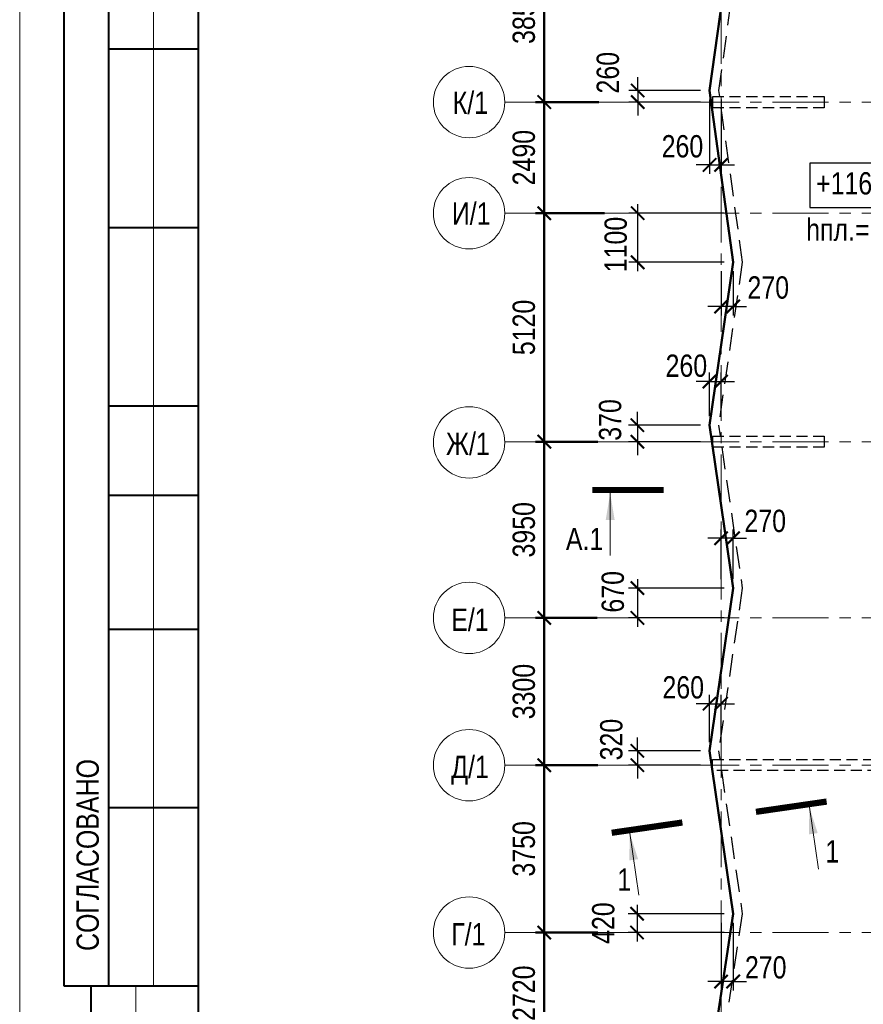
# Model space of a CAD drawing. Header units: inches. Extents: x -7168381 to -7082011, y 5937392 to 6001282.
# Tile 2 of 9: x -7168381 to -7149480, y 5954989 to 5977054. Entities that reach past the tile are written whole.
import ezdxf
from ezdxf.enums import TextEntityAlignment as Align

# ---------------------------------------------------------------- set-up
doc = ezdxf.new("R2010")
doc.units = ezdxf.units.IN
doc.header["$LTSCALE"] = 1000
doc.header["$MEASUREMENT"] = 0
doc.linetypes.add('CENTER', pattern=[2, 1.25, -0.25, 0.25, -0.25])
doc.linetypes.add('HIDDEN', pattern=[0.375, 0.25, -0.125])
for name, color, linetype, lineweight in [('СК-041-С-СТЕНЫ НЕВИДИМЫЕ', 12, 'HIDDEN', 30), ('СК-050-П(литы перекрытия)', 12, 'Continuous', 50), ('СК-052-П-БАЛКИ', 1, 'HIDDEN', 30), ('СК-100-О(си)', 2, 'CENTER', 15), ('СК-110-О-РАЗМЕРЫ', 7, 'Continuous', 15), ('СК-200-Р(амка)', 7, 'Continuous', 40), ('СК-210-Р-РАМКА ЛИНИИ ТОНКИЕ', 7, 'Continuous', 15), ('СК-300-Р(азмеры)_ПЛИТЫ', 7, 'Continuous', 20), ('СК-400-Т(екст)', 7, 'Continuous', 20), ('СК-440-Т-СТЕНЫ', 7, 'Continuous', 20), ('СК-500-С(ечения)', 5, 'Continuous', 40)]:
    doc.layers.add(name, color=color, linetype=linetype, lineweight=lineweight)
doc.styles.add('ARIAL_annotative', font='arial.ttf', dxfattribs={"width": 0.8, "height": 2.5})
doc.styles.add('RUSS', font='arial.ttf', dxfattribs={"width": 0.8})
doc.dimstyles.new('100-200', dxfattribs={"dimscale": 0, "dimtxt": 500, "dimasz": 300, "dimexe": 200, "dimexo": 200, "dimgap": 200, "dimtad": 1, "dimdec": 0, "dimzin": 0, "dimdsep": 46, "dimtxsty": 'RUSS', "dimblk": 'ARCHTICK', "dimcen": 0.096, "dimdle": 200, "dimclrd": 7, "dimclre": 7, "dimclrt": 256, "dimadec": 0, "dimazin": 0, "dimtfac": 1, "dimtdec": 0, "dimtmove": 2, "dimatfit": 3, "dimldrblk": 'OBLIQUE', "dimfxl": 1, "dimtolj": 1, "dimtzin": 0, "dimarcsym": 0})

# ---------------------------------------------------------------- blocks, each defined once
blk = doc.blocks.new('_ArchTick')
at = {"color": 0, "linetype": 'ByBlock', "const_width": 0.15}
blk.add_lwpolyline([(-0.5, -0.5), (0.5, 0.5)], dxfattribs=at)
blk = doc.blocks.new('*D125')
at = {"layer": 'Defpoints', "color": 0, "transparency": 16777216}
for p in [(-24082, 13660), (-22684, 13660), (-23642, 9910)]:
    blk.add_point(p, dxfattribs=at)
at = {"layer": 'СК-110-О-РАЗМЕРЫ', "color": 7, "lineweight": -2, "transparency": 16777216}
for p, q in [((-24082, 9710), (-24082, 13860)), ((-22884, 13660), (-24282, 13660)), ((-23842, 9910), (-24282, 9910))]:
    blk.add_line(p, q, dxfattribs=at)
at = {"layer": 'СК-110-О-РАЗМЕРЫ', "color": 7, "lineweight": -2, "transparency": 16777216, "xscale": 300, "yscale": 300, "zscale": 300}
for p, rotation in [((-24082, 13660), 90), ((-24082, 9910), 270)]:
    blk.add_blockref('_ArchTick', p, dxfattribs=dict(at, rotation=rotation))
at = {"layer": 'СК-110-О-РАЗМЕРЫ', "transparency": 16777216, "insert": (-24538, 11785), "char_height": 500, "attachment_point": 5, "rotation": 90, "style": 'RUSS'}
blk.add_mtext('\\A1;3750', dxfattribs=at)
blk = doc.blocks.new('_Oblique')
at = {"color": 0, "linetype": 'ByBlock', "lineweight": -2}
blk.add_line((-0.5, -0.5), (0.5, 0.5), dxfattribs=at)
blk = doc.blocks.new('*D126')
at = {"layer": 'Defpoints', "color": 0, "transparency": 16777216}
for p in [(-24082, 16960), (-22696, 16960), (-23640, 13660)]:
    blk.add_point(p, dxfattribs=at)
at = {"layer": 'СК-110-О-РАЗМЕРЫ', "color": 7, "lineweight": -2, "transparency": 16777216}
for p, q in [((-24082, 13460), (-24082, 17160)), ((-22896, 16960), (-24282, 16960)), ((-23840, 13660), (-24282, 13660))]:
    blk.add_line(p, q, dxfattribs=at)
at = {"layer": 'СК-110-О-РАЗМЕРЫ', "color": 7, "lineweight": -2, "transparency": 16777216, "xscale": 300, "yscale": 300, "zscale": 300}
for p, rotation in [((-24082, 16960), 90), ((-24082, 13660), 270)]:
    blk.add_blockref('_ArchTick', p, dxfattribs=dict(at, rotation=rotation))
at = {"layer": 'СК-110-О-РАЗМЕРЫ', "transparency": 16777216, "insert": (-24538, 15310), "char_height": 500, "attachment_point": 5, "rotation": 90, "style": 'RUSS'}
blk.add_mtext('\\A1;3300', dxfattribs=at)
blk = doc.blocks.new('*D127')
at = {"layer": 'Defpoints', "color": 0, "transparency": 16777216}
for p in [(-24082, 20910), (-22685, 20910), (-23650, 16960)]:
    blk.add_point(p, dxfattribs=at)
at = {"layer": 'СК-110-О-РАЗМЕРЫ', "color": 7, "lineweight": -2, "transparency": 16777216}
for p, q in [((-24082, 16760), (-24082, 21110)), ((-22885, 20910), (-24282, 20910)), ((-23850, 16960), (-24282, 16960))]:
    blk.add_line(p, q, dxfattribs=at)
at = {"layer": 'СК-110-О-РАЗМЕРЫ', "color": 7, "lineweight": -2, "transparency": 16777216, "xscale": 300, "yscale": 300, "zscale": 300}
for p, rotation in [((-24082, 20910), 90), ((-24082, 16960), 270)]:
    blk.add_blockref('_ArchTick', p, dxfattribs=dict(at, rotation=rotation))
at = {"layer": 'СК-110-О-РАЗМЕРЫ', "transparency": 16777216, "insert": (-24538, 18935), "char_height": 500, "attachment_point": 5, "rotation": 90, "style": 'RUSS'}
blk.add_mtext('\\A1;3950', dxfattribs=at)
blk = doc.blocks.new('*D128')
at = {"layer": 'Defpoints', "color": 0, "transparency": 16777216}
for p in [(-24082, 32370), (-22553, 32370), (-23695, 28520)]:
    blk.add_point(p, dxfattribs=at)
at = {"layer": 'СК-110-О-РАЗМЕРЫ', "color": 7, "lineweight": -2, "transparency": 16777216}
for p, q in [((-24082, 28320), (-24082, 32570)), ((-22753, 32370), (-24282, 32370)), ((-23895, 28520), (-24282, 28520))]:
    blk.add_line(p, q, dxfattribs=at)
at = {"layer": 'СК-110-О-РАЗМЕРЫ', "color": 7, "lineweight": -2, "transparency": 16777216, "xscale": 300, "yscale": 300, "zscale": 300}
for p, rotation in [((-24082, 32370), 90), ((-24082, 28520), 270)]:
    blk.add_blockref('_ArchTick', p, dxfattribs=dict(at, rotation=rotation))
at = {"layer": 'СК-110-О-РАЗМЕРЫ', "transparency": 16777216, "insert": (-24538, 30445), "char_height": 500, "attachment_point": 5, "rotation": 90, "style": 'RUSS'}
blk.add_mtext('\\A1;3850', dxfattribs=at)
blk = doc.blocks.new('*D122')
at = {"layer": 'Defpoints', "color": 0, "transparency": 16777216}
for p in [(-24082, 9910), (-22679, 9910), (-23632, 7190)]:
    blk.add_point(p, dxfattribs=at)
at = {"layer": 'СК-110-О-РАЗМЕРЫ', "color": 7, "lineweight": -2, "transparency": 16777216}
for p, q in [((-24082, 6990), (-24082, 10110)), ((-22879, 9910), (-24282, 9910)), ((-23832, 7190), (-24282, 7190))]:
    blk.add_line(p, q, dxfattribs=at)
at = {"layer": 'СК-110-О-РАЗМЕРЫ', "color": 7, "lineweight": -2, "transparency": 16777216, "xscale": 300, "yscale": 300, "zscale": 300}
for p, rotation in [((-24082, 9910), 90), ((-24082, 7190), 270)]:
    blk.add_blockref('_ArchTick', p, dxfattribs=dict(at, rotation=rotation))
at = {"layer": 'СК-110-О-РАЗМЕРЫ', "transparency": 16777216, "insert": (-24538, 8550), "char_height": 500, "attachment_point": 5, "rotation": 90, "style": 'RUSS'}
blk.add_mtext('\\A1;2720', dxfattribs=at)
blk = doc.blocks.new('*D123')
at = {"layer": 'Defpoints', "color": 0, "transparency": 16777216}
for p in [(-24082, 26030), (-22531, 26030), (-23817, 20910)]:
    blk.add_point(p, dxfattribs=at)
at = {"layer": 'СК-110-О-РАЗМЕРЫ', "color": 7, "lineweight": -2, "transparency": 16777216}
for p, q in [((-24082, 20710), (-24082, 26230)), ((-22731, 26030), (-24282, 26030)), ((-24017, 20910), (-24282, 20910))]:
    blk.add_line(p, q, dxfattribs=at)
at = {"layer": 'СК-110-О-РАЗМЕРЫ', "color": 7, "lineweight": -2, "transparency": 16777216, "xscale": 300, "yscale": 300, "zscale": 300}
for p, rotation in [((-24082, 26030), 90), ((-24082, 20910), 270)]:
    blk.add_blockref('_ArchTick', p, dxfattribs=dict(at, rotation=rotation))
at = {"layer": 'СК-110-О-РАЗМЕРЫ', "transparency": 16777216, "insert": (-24538, 23470), "char_height": 500, "attachment_point": 5, "rotation": 90, "style": 'RUSS'}
blk.add_mtext('\\A1;5120', dxfattribs=at)
blk = doc.blocks.new('*D124')
at = {"layer": 'Defpoints', "color": 0, "transparency": 16777216}
for p in [(-24082, 28520), (-22660, 28520), (-23648, 26030)]:
    blk.add_point(p, dxfattribs=at)
at = {"layer": 'СК-110-О-РАЗМЕРЫ', "color": 7, "lineweight": -2, "transparency": 16777216}
for p, q in [((-24082, 25830), (-24082, 28720)), ((-22860, 28520), (-24282, 28520)), ((-23848, 26030), (-24282, 26030))]:
    blk.add_line(p, q, dxfattribs=at)
at = {"layer": 'СК-110-О-РАЗМЕРЫ', "color": 7, "lineweight": -2, "transparency": 16777216, "xscale": 300, "yscale": 300, "zscale": 300}
for p, rotation in [((-24082, 28520), 90), ((-24082, 26030), 270)]:
    blk.add_blockref('_ArchTick', p, dxfattribs=dict(at, rotation=rotation))
at = {"layer": 'СК-110-О-РАЗМЕРЫ', "transparency": 16777216, "insert": (-24538, 27275), "char_height": 500, "attachment_point": 5, "rotation": 90, "style": 'RUSS'}
blk.add_mtext('\\A1;2490', dxfattribs=at)
blk = doc.blocks.new('Сечение')
at = {"layer": 'СК-500-С(ечения)', "linetype": 'Continuous', "lineweight": 15, "ltscale": 100}
blk.add_line((-200, -35), (-200, -735), dxfattribs=at)
at = {"layer": 'СК-500-С(ечения)', "linetype": 'Continuous', "ltscale": 100, "const_width": 70}
blk.add_lwpolyline([(-400, 0), (400, 0)], dxfattribs=at)
at = {"layer": 'СК-500-С(ечения)', "linetype": 'Continuous', "ltscale": 100}
blk.add_solid([(-200, -35), (-250, -335), (-150, -335)], dxfattribs=at)
blk = doc.blocks.new('*U12')
at = {"layer": 'СК-400-Т(екст)', "ltscale": 100, "yscale": 0.01, "zscale": 0.01}
for p, xscale, rotation in [((0, -4), 0.01, 270.0000000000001), ((0, -20.33), -0.01, 270)]:
    blk.add_blockref('Сечение', p, dxfattribs=dict(at, xscale=xscale, rotation=rotation))
at = {"layer": 'СК-500-С(ечения)', "color": 0, "ltscale": 100, "style": 'ARIAL_annotative', "width": 0.8}
blk.add_attdef('НОМЕР_СЕЧЕНИЯ_1_1(НОМЕР_ЛИСТА)', text='', height=2.5, rotation=270, dxfattribs=at).set_placement((-6.74, -1.23), align=Align.RIGHT)
blk.add_attdef('НОМЕР_СЕЧЕНИЯ_2_1(НОМЕР_ЛИСТА)', text='', height=2.5, rotation=270, dxfattribs=at).set_placement((-7.48, -23.11), align=Align.BOTTOM_LEFT)
blk = doc.blocks.new('*D91')
at = {"layer": 'Defpoints', "color": 0, "transparency": 16777216}
for p in [(-7152394, 5957018), (-7154549, 5956598), (-7152394, 5956598)]:
    blk.add_point(p, dxfattribs=at)
at = {"layer": 'СК-300-Р(азмеры)_ПЛИТЫ', "color": 7, "lineweight": -2, "transparency": 16777216}
for p, q in [((-7154549, 5957218), (-7154549, 5956398)), ((-7152594, 5957018), (-7154749, 5957018)), ((-7152594, 5956598), (-7154749, 5956598))]:
    blk.add_line(p, q, dxfattribs=at)
at = {"layer": 'СК-300-Р(азмеры)_ПЛИТЫ', "color": 7, "lineweight": -2, "transparency": 16777216, "xscale": 300, "yscale": 300, "zscale": 300}
for p, rotation in [((-7154549, 5957018), 90), ((-7154549, 5956598), 270)]:
    blk.add_blockref('_ArchTick', p, dxfattribs=dict(at, rotation=rotation))
at = {"layer": 'СК-300-Р(азмеры)_ПЛИТЫ', "transparency": 16777216, "insert": (-7155304, 5956808), "char_height": 500, "attachment_point": 5, "rotation": 90, "style": 'RUSS'}
blk.add_mtext('\\A1;420', dxfattribs=at)
blk = doc.blocks.new('*D92')
at = {"layer": 'Defpoints', "color": 0, "transparency": 16777216}
for p in [(-7152666, 5957017), (-7152396, 5957017), (-7152666, 5955500)]:
    blk.add_point(p, dxfattribs=at)
at = {"layer": 'СК-300-Р(азмеры)_ПЛИТЫ', "color": 7, "lineweight": -2, "transparency": 16777216}
for p, q in [((-7152666, 5956817), (-7152666, 5955300)), ((-7152396, 5956817), (-7152396, 5955300)), ((-7152666, 5955500), (-7152966, 5955500)), ((-7152396, 5955500), (-7152666, 5955500)), ((-7152396, 5955500), (-7152096, 5955500))]:
    blk.add_line(p, q, dxfattribs=at)
at = {"layer": 'СК-300-Р(азмеры)_ПЛИТЫ', "color": 7, "lineweight": -2, "transparency": 16777216, "xscale": 300, "yscale": 300, "zscale": 300}
blk.add_blockref('_ArchTick', (-7152666, 5955500), dxfattribs=at)
at = {"layer": 'СК-300-Р(азмеры)_ПЛИТЫ', "color": 7, "lineweight": -2, "transparency": 16777216, "xscale": 300, "yscale": 300, "zscale": 300, "rotation": 180}
blk.add_blockref('_ArchTick', (-7152396, 5955500), dxfattribs=at)
at = {"layer": 'СК-300-Р(азмеры)_ПЛИТЫ', "transparency": 16777216, "insert": (-7151666, 5955814), "char_height": 500, "attachment_point": 5, "style": 'RUSS'}
blk.add_mtext('\\A1;270', dxfattribs=at)
blk = doc.blocks.new('*D93')
at = {"layer": 'Defpoints', "color": 0, "transparency": 16777216}
for p in [(-7152924, 5960668), (-7154542, 5960348), (-7152924, 5960348)]:
    blk.add_point(p, dxfattribs=at)
at = {"layer": 'СК-300-Р(азмеры)_ПЛИТЫ', "color": 7, "lineweight": -2, "transparency": 16777216}
for p, q in [((-7154542, 5960668), (-7154542, 5960968)), ((-7153124, 5960668), (-7154742, 5960668)), ((-7154542, 5960668), (-7154542, 5960348)), ((-7153124, 5960348), (-7154742, 5960348)), ((-7154542, 5960348), (-7154542, 5960048))]:
    blk.add_line(p, q, dxfattribs=at)
at = {"layer": 'СК-300-Р(азмеры)_ПЛИТЫ', "color": 7, "lineweight": -2, "transparency": 16777216, "xscale": 300, "yscale": 300, "zscale": 300}
for p, rotation in [((-7154542, 5960668), 270), ((-7154542, 5960348), 90)]:
    blk.add_blockref('_ArchTick', p, dxfattribs=dict(at, rotation=rotation))
at = {"layer": 'СК-300-Р(азмеры)_ПЛИТЫ', "transparency": 16777216, "insert": (-7155123, 5960921), "char_height": 500, "attachment_point": 5, "rotation": 90, "style": 'RUSS'}
blk.add_mtext('\\A1;320', dxfattribs=at)
blk = doc.blocks.new('*D94')
at = {"layer": 'Defpoints', "color": 0, "transparency": 16777216}
for p in [(-7152666, 5961726), (-7152926, 5960667), (-7152666, 5960667)]:
    blk.add_point(p, dxfattribs=at)
at = {"layer": 'СК-300-Р(азмеры)_ПЛИТЫ', "color": 7, "lineweight": -2, "transparency": 16777216}
for p, q in [((-7152926, 5960867), (-7152926, 5961926)), ((-7152666, 5960867), (-7152666, 5961926)), ((-7152926, 5961726), (-7153226, 5961726)), ((-7152926, 5961726), (-7152666, 5961726)), ((-7152666, 5961726), (-7152366, 5961726))]:
    blk.add_line(p, q, dxfattribs=at)
at = {"layer": 'СК-300-Р(азмеры)_ПЛИТЫ', "color": 7, "lineweight": -2, "transparency": 16777216, "xscale": 300, "yscale": 300, "zscale": 300}
blk.add_blockref('_ArchTick', (-7152926, 5961726), dxfattribs=at)
at = {"layer": 'СК-300-Р(азмеры)_ПЛИТЫ', "color": 7, "lineweight": -2, "transparency": 16777216, "xscale": 300, "yscale": 300, "zscale": 300, "rotation": 180}
blk.add_blockref('_ArchTick', (-7152666, 5961726), dxfattribs=at)
at = {"layer": 'СК-300-Р(азмеры)_ПЛИТЫ', "transparency": 16777216, "insert": (-7153514, 5962089), "char_height": 500, "attachment_point": 5, "style": 'RUSS'}
blk.add_mtext('\\A1;260', dxfattribs=at)
blk = doc.blocks.new('*D95')
at = {"layer": 'Defpoints', "color": 0, "transparency": 16777216}
for p in [(-7152394, 5964317), (-7154540, 5963648), (-7152394, 5963648)]:
    blk.add_point(p, dxfattribs=at)
at = {"layer": 'СК-300-Р(азмеры)_ПЛИТЫ', "color": 7, "lineweight": -2, "transparency": 16777216}
for p, q in [((-7154540, 5964517), (-7154540, 5963448)), ((-7152594, 5964317), (-7154740, 5964317)), ((-7152594, 5963648), (-7154740, 5963648))]:
    blk.add_line(p, q, dxfattribs=at)
at = {"layer": 'СК-300-Р(азмеры)_ПЛИТЫ', "color": 7, "lineweight": -2, "transparency": 16777216, "xscale": 300, "yscale": 300, "zscale": 300}
for p, rotation in [((-7154540, 5964317), 90), ((-7154540, 5963648), 270)]:
    blk.add_blockref('_ArchTick', p, dxfattribs=dict(at, rotation=rotation))
at = {"layer": 'СК-300-Р(азмеры)_ПЛИТЫ', "transparency": 16777216, "insert": (-7155090, 5964233), "char_height": 500, "attachment_point": 5, "rotation": 90, "style": 'RUSS'}
blk.add_mtext('\\A1;670', dxfattribs=at)
blk = doc.blocks.new('*D96')
at = {"layer": 'Defpoints', "color": 0, "transparency": 16777216}
for p in [(-7152666, 5965433), (-7152666, 5964317), (-7152396, 5964319)]:
    blk.add_point(p, dxfattribs=at)
at = {"layer": 'СК-300-Р(азмеры)_ПЛИТЫ', "color": 7, "lineweight": -2, "transparency": 16777216}
for p, q in [((-7152666, 5964517), (-7152666, 5965633)), ((-7152396, 5964519), (-7152396, 5965633)), ((-7152666, 5965433), (-7152966, 5965433)), ((-7152396, 5965433), (-7152666, 5965433)), ((-7152396, 5965433), (-7152096, 5965433))]:
    blk.add_line(p, q, dxfattribs=at)
at = {"layer": 'СК-300-Р(азмеры)_ПЛИТЫ', "color": 7, "lineweight": -2, "transparency": 16777216, "xscale": 300, "yscale": 300, "zscale": 300}
blk.add_blockref('_ArchTick', (-7152666, 5965433), dxfattribs=at)
at = {"layer": 'СК-300-Р(азмеры)_ПЛИТЫ', "color": 7, "lineweight": -2, "transparency": 16777216, "xscale": 300, "yscale": 300, "zscale": 300, "rotation": 180}
blk.add_blockref('_ArchTick', (-7152396, 5965433), dxfattribs=at)
at = {"layer": 'СК-300-Р(азмеры)_ПЛИТЫ', "transparency": 16777216, "insert": (-7151677, 5965819), "char_height": 500, "attachment_point": 5, "style": 'RUSS'}
blk.add_mtext('\\A1;270', dxfattribs=at)
blk = doc.blocks.new('*D97')
at = {"layer": 'Defpoints', "color": 0, "transparency": 16777216}
for p in [(-7152924, 5967967), (-7154541, 5967597), (-7152924, 5967597)]:
    blk.add_point(p, dxfattribs=at)
at = {"layer": 'СК-300-Р(азмеры)_ПЛИТЫ', "color": 7, "lineweight": -2, "transparency": 16777216}
for p, q in [((-7154541, 5967967), (-7154541, 5968267)), ((-7153124, 5967967), (-7154741, 5967967)), ((-7154541, 5967967), (-7154541, 5967597)), ((-7153124, 5967597), (-7154741, 5967597)), ((-7154541, 5967597), (-7154541, 5967297))]:
    blk.add_line(p, q, dxfattribs=at)
at = {"layer": 'СК-300-Р(азмеры)_ПЛИТЫ', "color": 7, "lineweight": -2, "transparency": 16777216, "xscale": 300, "yscale": 300, "zscale": 300}
for p, rotation in [((-7154541, 5967967), 270), ((-7154541, 5967597), 90)]:
    blk.add_blockref('_ArchTick', p, dxfattribs=dict(at, rotation=rotation))
at = {"layer": 'СК-300-Р(азмеры)_ПЛИТЫ', "transparency": 16777216, "insert": (-7155150, 5968084), "char_height": 500, "attachment_point": 5, "rotation": 90, "style": 'RUSS'}
blk.add_mtext('\\A1;370', dxfattribs=at)
blk = doc.blocks.new('*D98')
at = {"layer": 'Defpoints', "color": 0, "transparency": 16777216}
for p in [(-7152666, 5968945), (-7152926, 5967967), (-7152666, 5967967)]:
    blk.add_point(p, dxfattribs=at)
at = {"layer": 'СК-300-Р(азмеры)_ПЛИТЫ', "color": 7, "lineweight": -2, "transparency": 16777216}
for p, q in [((-7152926, 5968167), (-7152926, 5969145)), ((-7152666, 5968167), (-7152666, 5969145)), ((-7152926, 5968945), (-7153226, 5968945)), ((-7152926, 5968945), (-7152666, 5968945)), ((-7152666, 5968945), (-7152366, 5968945))]:
    blk.add_line(p, q, dxfattribs=at)
at = {"layer": 'СК-300-Р(азмеры)_ПЛИТЫ', "color": 7, "lineweight": -2, "transparency": 16777216, "xscale": 300, "yscale": 300, "zscale": 300}
blk.add_blockref('_ArchTick', (-7152926, 5968945), dxfattribs=at)
at = {"layer": 'СК-300-Р(азмеры)_ПЛИТЫ', "color": 7, "lineweight": -2, "transparency": 16777216, "xscale": 300, "yscale": 300, "zscale": 300, "rotation": 180}
blk.add_blockref('_ArchTick', (-7152666, 5968945), dxfattribs=at)
at = {"layer": 'СК-300-Р(азмеры)_ПЛИТЫ', "transparency": 16777216, "insert": (-7153444, 5969297), "char_height": 500, "attachment_point": 5, "style": 'RUSS'}
blk.add_mtext('\\A1;260', dxfattribs=at)
blk = doc.blocks.new('*D99')
at = {"layer": 'Defpoints', "color": 0, "transparency": 16777216}
for p in [(-7154535, 5972718), (-7152394, 5972718), (-7152394, 5971617)]:
    blk.add_point(p, dxfattribs=at)
at = {"layer": 'СК-300-Р(азмеры)_ПЛИТЫ', "color": 7, "lineweight": -2, "transparency": 16777216}
for p, q in [((-7154535, 5971417), (-7154535, 5972918)), ((-7152594, 5972718), (-7154735, 5972718)), ((-7152594, 5971617), (-7154735, 5971617))]:
    blk.add_line(p, q, dxfattribs=at)
at = {"layer": 'СК-300-Р(азмеры)_ПЛИТЫ', "color": 7, "lineweight": -2, "transparency": 16777216, "xscale": 300, "yscale": 300, "zscale": 300}
for p, rotation in [((-7154535, 5972718), 90), ((-7154535, 5971617), 270)]:
    blk.add_blockref('_ArchTick', p, dxfattribs=dict(at, rotation=rotation))
at = {"layer": 'СК-300-Р(азмеры)_ПЛИТЫ', "transparency": 16777216, "insert": (-7155025, 5972016), "char_height": 500, "attachment_point": 5, "rotation": 90, "style": 'RUSS'}
blk.add_mtext('\\A1;1100', dxfattribs=at)
blk = doc.blocks.new('*D100')
at = {"layer": 'Defpoints', "color": 0, "transparency": 16777216}
for p in [(-7152666, 5971617), (-7152395, 5971617), (-7152666, 5970626)]:
    blk.add_point(p, dxfattribs=at)
at = {"layer": 'СК-300-Р(азмеры)_ПЛИТЫ', "color": 7, "lineweight": -2, "transparency": 16777216}
for p, q in [((-7152666, 5971417), (-7152666, 5970426)), ((-7152395, 5971417), (-7152395, 5970426)), ((-7152666, 5970626), (-7152966, 5970626)), ((-7152395, 5970626), (-7152666, 5970626)), ((-7152395, 5970626), (-7152095, 5970626))]:
    blk.add_line(p, q, dxfattribs=at)
at = {"layer": 'СК-300-Р(азмеры)_ПЛИТЫ', "color": 7, "lineweight": -2, "transparency": 16777216, "xscale": 300, "yscale": 300, "zscale": 300}
blk.add_blockref('_ArchTick', (-7152666, 5970626), dxfattribs=at)
at = {"layer": 'СК-300-Р(азмеры)_ПЛИТЫ', "color": 7, "lineweight": -2, "transparency": 16777216, "xscale": 300, "yscale": 300, "zscale": 300, "rotation": 180}
blk.add_blockref('_ArchTick', (-7152395, 5970626), dxfattribs=at)
at = {"layer": 'СК-300-Р(азмеры)_ПЛИТЫ', "transparency": 16777216, "insert": (-7151609, 5971049), "char_height": 500, "attachment_point": 5, "style": 'RUSS'}
blk.add_mtext('\\A1;270', dxfattribs=at)
blk = doc.blocks.new('*D101')
at = {"layer": 'Defpoints', "color": 0, "transparency": 16777216}
for p in [(-7152924, 5975468), (-7154535, 5975208), (-7152924, 5975208)]:
    blk.add_point(p, dxfattribs=at)
at = {"layer": 'СК-300-Р(азмеры)_ПЛИТЫ', "color": 7, "lineweight": -2, "transparency": 16777216}
for p, q in [((-7154535, 5975468), (-7154535, 5975768)), ((-7153124, 5975468), (-7154735, 5975468)), ((-7154535, 5975468), (-7154535, 5975208)), ((-7153124, 5975208), (-7154735, 5975208)), ((-7154535, 5975208), (-7154535, 5974908))]:
    blk.add_line(p, q, dxfattribs=at)
at = {"layer": 'СК-300-Р(азмеры)_ПЛИТЫ', "color": 7, "lineweight": -2, "transparency": 16777216, "xscale": 300, "yscale": 300, "zscale": 300}
for p, rotation in [((-7154535, 5975468), 270), ((-7154535, 5975208), 90)]:
    blk.add_blockref('_ArchTick', p, dxfattribs=dict(at, rotation=rotation))
at = {"layer": 'СК-300-Р(азмеры)_ПЛИТЫ', "transparency": 16777216, "insert": (-7155201, 5975866), "char_height": 500, "attachment_point": 5, "rotation": 90, "style": 'RUSS'}
blk.add_mtext('\\A1;260', dxfattribs=at)
blk = doc.blocks.new('*D102')
at = {"layer": 'Defpoints', "color": 0, "transparency": 16777216}
for p in [(-7152925, 5975468), (-7152666, 5975468), (-7152666, 5973800)]:
    blk.add_point(p, dxfattribs=at)
at = {"layer": 'СК-300-Р(азмеры)_ПЛИТЫ', "color": 7, "lineweight": -2, "transparency": 16777216}
for p, q in [((-7152925, 5975268), (-7152925, 5973600)), ((-7152666, 5975268), (-7152666, 5973600)), ((-7152925, 5973800), (-7153225, 5973800)), ((-7152925, 5973800), (-7152666, 5973800)), ((-7152666, 5973800), (-7152366, 5973800))]:
    blk.add_line(p, q, dxfattribs=at)
at = {"layer": 'СК-300-Р(азмеры)_ПЛИТЫ', "color": 7, "lineweight": -2, "transparency": 16777216, "xscale": 300, "yscale": 300, "zscale": 300}
blk.add_blockref('_ArchTick', (-7152925, 5973800), dxfattribs=at)
at = {"layer": 'СК-300-Р(азмеры)_ПЛИТЫ', "color": 7, "lineweight": -2, "transparency": 16777216, "xscale": 300, "yscale": 300, "zscale": 300, "rotation": 180}
blk.add_blockref('_ArchTick', (-7152666, 5973800), dxfattribs=at)
at = {"layer": 'СК-300-Р(азмеры)_ПЛИТЫ', "transparency": 16777216, "insert": (-7153532, 5974214), "char_height": 500, "attachment_point": 5, "style": 'RUSS'}
blk.add_mtext('\\A1;260', dxfattribs=at)
blk = doc.blocks.new('*U135')
at = {"layer": 'СК-400-Т(екст)', "ltscale": 100, "xscale": 0.009999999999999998, "yscale": 0.009999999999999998, "zscale": 0.009999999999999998, "rotation": 6.149580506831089e-05}
blk.add_blockref('Сечение', (4, 0), dxfattribs=at)
at = {"layer": 'СК-500-С(ечения)', "color": 0, "ltscale": 100, "style": 'ARIAL_annotative', "width": 0.8}
blk.add_attdef('НОМЕР_СЕЧЕНИЯ_1_1(НОМЕР_ЛИСТА)', text='', height=2.5, rotation=0.0001, dxfattribs=at).set_placement((1.23, -6.74), align=Align.RIGHT)
blk.add_attdef('НОМЕР_СЕЧЕНИЯ_2_1(НОМЕР_ЛИСТА)', text='', height=2.5, rotation=0.0001, dxfattribs=at).set_placement((131.77, -7.48), align=Align.BOTTOM_LEFT)
blk = doc.blocks.new('A$C9330de40')
at = {"layer": 'СК-500-С(ечения)'}
ref = blk.add_blockref('*U135', (-2885, 20047), dxfattribs=dict(at, xscale=200, yscale=200, zscale=200, rotation=359.9999385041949))
ref.add_attrib('НОМЕР_СЕЧЕНИЯ_1_1(НОМЕР_ЛИСТА)', 'А.1', dxfattribs={"color": 0, "ltscale": 100, "height": 500, "rotation": 360, "style": 'ARIAL_annotative', "width": 0.8}).set_placement((-2639, 18699), align=Align.RIGHT)
blk = doc.blocks.new('A$C18abd0ee')
at = {"layer": 'СК-041-С-СТЕНЫ НЕВИДИМЫЕ'}
for points in [[(-17807.3, 28644.8), (-17807.3, 28394.8), (-20307.3, 28394.8), (-20307.3, 28644.8)], [(-17807.3, 21034.7), (-17807.3, 20784.7), (-20307.3, 20784.7), (-20307.3, 21034.7)], [(-12840.2, 13789.8), (-12840.2, 13539.8), (-20311, 13539.8), (-20311, 13789.8)]]:
    blk.add_lwpolyline(points, close=True, dxfattribs=at)
at = {"layer": 'СК-100-О(си)', "linetype": 'CENTER'}
for p, q in [((-20120.3, 46624.1), (-20120.3, -4882.1)), ((-24966.7, 28519.8), (3064.5, 28519.8)), ((-24966.7, 26029.8), (3064.5, 26029.8)), ((-24966.7, 20909.7), (3064.5, 20909.7)), ((-24966.7, 16960), (3064.5, 16960)), ((-24966.7, 13660), (3064.5, 13660)), ((-24966.7, 9910), (3064.5, 9910))]:
    blk.add_line(p, q, dxfattribs=at)
at = {"layer": 'СК-100-О(си)', "linetype": 'Continuous'}
for centre in [(-25766.7, 28519.8), (-25766.7, 26029.8), (-25766.7, 20894.5), (-25766.7, 16960), (-25766.7, 13660), (-25766.7, 9910)]:
    blk.add_circle(centre, 800, dxfattribs=at)
at = {"layer": 'СК-400-Т(екст)', "style": 'RUSS', "width": 0.8}
for s, p in [('К/1', (-26132, 28256.4)), ('И/1', (-26154.3, 25771.4)), ('Ж/1', (-26284.5, 20612.1)), ('Е/1', (-26167.5, 16670.1)), ('Д/1', (-26167.9, 13370.2)), ('Г/1', (-26168.4, 9620.2))]:
    blk.add_text(s, height=500, dxfattribs=at).set_placement(p)
at = {"layer": 'СК-110-О-РАЗМЕРЫ'}
for base, p1, p2, picture, middle in [((-24082.5, 32369.8), (-23694.7, 28519.8), (-22552.8, 32369.8), '*D128', (-24537.9, 30444.8)), ((-24082.5, 28519.8), (-23648.4, 26029.8), (-22660.5, 28519.8), '*D124', (-24537.8, 27274.8)), ((-24082.5, 26029.8), (-23817.1, 20909.7), (-22531.5, 26029.8), '*D123', (-24537.8, 23469.8)), ((-24082.5, 20909.7), (-23650.3, 16959.8), (-22685.1, 20909.7), '*D127', (-24537.9, 18934.8)), ((-24082.5, 16959.8), (-23640.2, 13660), (-22695.6, 16959.8), '*D126', (-24537.9, 15309.9)), ((-24082.5, 13660), (-23641.8, 9910), (-22684.1, 13660), '*D125', (-24537.9, 11785)), ((-24082.5, 9910), (-23631.6, 7189.8), (-22679.2, 9910), '*D122', (-24537.8, 8549.9))]:
    dim = blk.add_linear_dim(base=base, p1=p1, p2=p2, angle=90, dimstyle='100-200', override={"dimscale": 1, "dimtxsty": 'RUSS'}, dxfattribs=at)
    dim.commit()
    dim.dimension.update_dxf_attribs({"geometry": picture, "text_midpoint": middle})
blk = doc.blocks.new('A$C2d0dcff5')
blk.add_blockref('A$C18abd0ee', (20120, 220))

msp = doc.modelspace()

# ---------------------------------------------------------------- linework, layer by layer
at = {"layer": 'СК-050-П(литы перекрытия)'}
for p, q in [((-7152394.2, 5979317.1), (-7152924.3, 5975468)), ((-7152924.3, 5975468), (-7152394.2, 5971617.4)), ((-7152394.2, 5971617.4), (-7152924.1, 5967967.5)), ((-7152924.1, 5967967.5), (-7152394.1, 5964317.5)), ((-7152394.1, 5964317.5), (-7152924.1, 5960666.7)), ((-7152924.1, 5960666.7), (-7152394, 5957016.8)), ((-7152394, 5957016.8), (-7152924, 5953517.9))]:
    msp.add_line(p, q, dxfattribs=at)
at = {"layer": 'СК-052-П-БАЛКИ', "ltscale": 2}
for points in [[(-7152248, 5978912.8), (-7152722.4, 5975468), (-7152703.7, 5975332.5)], [(-7152669.3, 5975082.5), (-7152192.2, 5971616.7), (-7152722, 5967967.5), (-7152687.2, 5967727.5)], [(-7152650.8, 5967477.5), (-7152192, 5964317.5), (-7152722, 5960666.8), (-7152694.5, 5960477.5)], [(-7152658.2, 5960227.5), (-7152191.8, 5957016.2), (-7152648.3, 5954002.5)]]:
    msp.add_lwpolyline(points, dxfattribs=at)
at = {"layer": 'СК-200-Р(амка)'}
for p, q in [((-7164381.5, 5995792.1), (-7164381.5, 5938392.1)), ((-7167381.5, 5955392.1), (-7167381.5, 5981392.1)), ((-7166381.5, 5955392.1), (-7166381.5, 5981392.1)), ((-7164381.5, 5976392.1), (-7166381.5, 5976392.1)), ((-7164381.5, 5972392.1), (-7166381.5, 5972392.1)), ((-7164381.5, 5968392.1), (-7166381.5, 5968392.1)), ((-7164381.5, 5966392.1), (-7166381.5, 5966392.1)), ((-7164381.5, 5963392.1), (-7166381.5, 5963392.1)), ((-7164381.5, 5959392.1), (-7166381.5, 5959392.1)), ((-7164381.5, 5955392.1), (-7167381.5, 5955392.1)), ((-7166781.5, 5938392.1), (-7166781.5, 5955392.1))]:
    msp.add_line(p, q, dxfattribs=at)
at = {"layer": 'СК-210-Р-РАМКА ЛИНИИ ТОНКИЕ'}
for p, q in [((-7168381.5, 5937392.1), (-7168381.5, 5996792.1)), ((-7165381.5, 5955392.1), (-7165381.5, 5981392.1)), ((-7165781.5, 5938392.1), (-7165781.5, 5955392.1))]:
    msp.add_line(p, q, dxfattribs=at)
at = {"layer": 'СК-400-Т(екст)', "lineweight": 25}
msp.add_lwpolyline([(-7150675.9, 5972841.7), (-7148067.7, 5972841.7), (-7148067.7, 5973841.8), (-7150675.9, 5973841.8)], close=True, dxfattribs=at)

# ---------------------------------------------------------------- block references
at = {"layer": 'СК-050-П(литы перекрытия)'}
msp.add_blockref('A$C2d0dcff5', (-7152665.7, 5946467.5), dxfattribs=at)
at = {"layer": 'СК-300-Р(азмеры)_ПЛИТЫ'}
msp.add_blockref('A$C9330de40', (-7152665.7, 5946467.5), dxfattribs=at)
at = {"layer": 'СК-500-С(ечения)'}
ref = msp.add_blockref('*U12', (-7155116.8, 5958832.9), dxfattribs=dict(at, xscale=200, yscale=200, zscale=200, rotation=98.26205249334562))
ref.add_attrib('НОМЕР_СЕЧЕНИЯ_2_1(НОМЕР_ЛИСТА)', '1', dxfattribs={"color": 0, "ltscale": 100, "height": 500, "style": 'ARIAL_annotative', "width": 0.8}).set_placement((-7150328.4, 5958016.6), align=Align.BOTTOM_LEFT)
ref.add_attrib('НОМЕР_СЕЧЕНИЯ_1_1(НОМЕР_ЛИСТА)', '1', dxfattribs={"color": 0, "ltscale": 100, "height": 500, "style": 'ARIAL_annotative', "width": 0.8}).set_placement((-7154680.4, 5957534.2), align=Align.RIGHT)

# ---------------------------------------------------------------- texts
at = {"layer": 'СК-200-Р(амка)', "style": 'RUSS', "width": 0.8}
msp.add_text('СОГЛАСОВАНО', height=500, rotation=90, dxfattribs=at).set_placement((-7166608.8, 5956184.4))
at = {"layer": 'СК-440-Т-СТЕНЫ', "char_height": 500, "attachment_point": 1, "style": 'RUSS'}
for s, insert, width in [('+116,450', (-7150538.5, 5973637.1), 1885.443), ('hпл.=250 мм', (-7150759.6, 5972598.7), 3213.768)]:
    msp.add_mtext(s, dxfattribs=dict(at, insert=insert, width=width))

# ---------------------------------------------------------------- dimensions: what is measured, and where the dimension line sits
at = {"layer": 'СК-300-Р(азмеры)_ПЛИТЫ'}
for base, p1, p2, picture, middle in [((-7154535.4667, 5975207.5303), (-7152924.2514, 5975467.9567), (-7152924.2514, 5975207.5303), '*D101', (-7155200.9705, 5975865.7167)), ((-7154535.5, 5972717.5), (-7152394.2, 5971617.4), (-7152394.2, 5972717.5), '*D99', (-7155025.2, 5972016.2)), ((-7154540.8, 5967597.4), (-7152924.1, 5967967.5), (-7152924.1, 5967597.4), '*D97', (-7155149.6, 5968083.6)), ((-7154540, 5963647.7), (-7152394.1, 5964317.5), (-7152394.1, 5963647.7), '*D95', (-7155090, 5964233.5)), ((-7154542.5, 5960347.7), (-7152924.1, 5960667.7), (-7152924.1, 5960347.7), '*D93', (-7155123.1, 5960921))]:
    dim = msp.add_linear_dim(base=base, p1=p1, p2=p2, angle=90, dimstyle='100-200', override={"dimscale": 1}, dxfattribs=at)
    dim.commit()
    dim.dimension.update_dxf_attribs({"geometry": picture, "text_midpoint": middle, "dimtype": 160})
for base, p1, p2, picture, middle in [((-7152665.7, 5973800), (-7152925.3, 5975468), (-7152665.7, 5975468), '*D102', (-7153531.9, 5974213.9)), ((-7152665.6619, 5970625.9642), (-7152395.1723, 5971617.4007), (-7152665.6619, 5971617.4007), '*D100', (-7151609.1502, 5971049.0587)), ((-7152665.7, 5968945.3), (-7152926.1, 5967967.5), (-7152665.7, 5967967.5), '*D98', (-7153444.3, 5969296.6)), ((-7152665.7, 5965433.2), (-7152396.1, 5964319.5), (-7152665.7, 5964317.5), '*D96', (-7151676.7, 5965819.1)), ((-7152665.7, 5961726), (-7152926.1, 5960666.7), (-7152665.7, 5960666.7), '*D94', (-7153513.9, 5962088.9)), ((-7152665.7, 5955500.4), (-7152396, 5957016.8), (-7152665.7, 5957016.8), '*D92', (-7151665.8, 5955814.1))]:
    dim = msp.add_linear_dim(base=base, p1=p1, p2=p2, dimstyle='100-200', override={"dimscale": 1}, dxfattribs=at)
    dim.commit()
    dim.dimension.update_dxf_attribs({"geometry": picture, "text_midpoint": middle, "dimtype": 160})
dim = msp.add_linear_dim(base=(-7154548.7, 5956597.7), p1=(-7152394, 5957017.8), p2=(-7152394, 5956597.7), angle=90, dimstyle='100-200', override={"dimscale": 1}, dxfattribs=at)
dim.commit()
dim.dimension.update_dxf_attribs({"geometry": '*D91', "text_midpoint": (-7155304, 5956807.8)})

doc.saveas('drawing.dxf')
